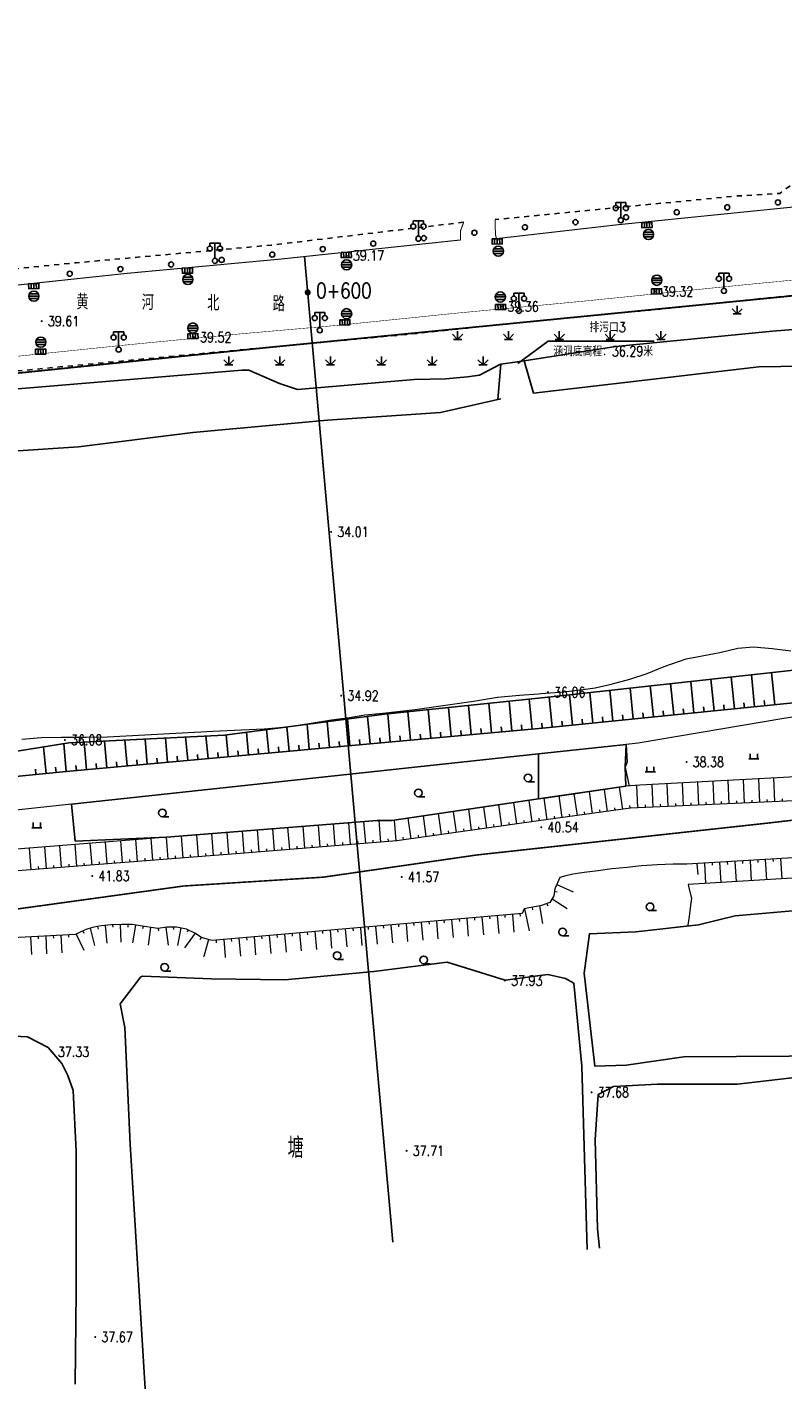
# Model space of a CAD drawing. Extents: x 39508475 to 39522402, y 3783947 to 3795549.
# Tile 23 of 256: x 39509649 to 39509798, y 3794165 to 3794433. Entities that reach past the tile are written whole.
import ezdxf
from ezdxf.enums import TextEntityAlignment as Align

# ---------------------------------------------------------------- set-up
doc = ezdxf.new("R2010")
doc.units = 0
doc.linetypes.add('X3', pattern=[5, 4, -1])
doc.linetypes.add('X6', pattern=[2, 1, -1])
doc.layers.get('0').update_dxf_attribs({"linetype": 'CONTINUOUS'})
for name, color, linetype in [('COMPONENT', 7, 'CONTINUOUS'), ('DLDW', 14, 'CONTINUOUS'), ('DLSS', 4, 'CONTINUOUS'), ('DMTZ', 3, 'CONTINUOUS'), ('GCD', 1, 'CONTINUOUS'), ('SXSS', 5, 'CONTINUOUS'), ('ZBTZ', 3, 'CONTINUOUS'), ('断面线', 2, 'CONTINUOUS')]:
    doc.layers.add(name, color=color, linetype=linetype)
doc.layers.add('管理边界', color=1, linetype='CONTINUOUS', lineweight=30)
doc.styles.add('HZ', font='rs', dxfattribs={"width": 0.8, "bigfont": 'hztxt'})
doc.linetypes.add('10411', pattern='A,2,[150,AAA.SHX,S=1,R=0,X=0,Y=1],2,[151,AAA.SHX,S=1,R=0,X=0,Y=3],1e-11', length=4)
doc.linetypes.add('10422', pattern='A,2,[150,AAA.SHX,S=1,R=0,X=0,Y=1],2,[177,AAA.SHX,S=1,R=0,X=0,Y=0.8],1e-09', length=4)
doc.linetypes.add('X39', pattern='A,2,[150,symbolx.shx,S=1,R=0,X=0,Y=1],2,[151,symbolx.shx,S=1,R=0,X=0,Y=3],1e-11', length=4)
doc.linetypes.add('X4', pattern='A,0,-1e-09,[149,symbolx.shx,S=0.15,R=0,X=0,Y=0],-1.6', length=1.6)

# ---------------------------------------------------------------- blocks, each defined once
blk = doc.blocks.new('9330003')
at = {"color": 0}
blk.add_line((0, -0.75), (1.25, -0.75), dxfattribs=at)
blk.add_circle((0, 0), 0.75, dxfattribs=at)
blk = doc.blocks.new('9120003')
at = {"color": 0}
for p, q in [((-1, 0), (1, 0)), ((-0.7, 0), (-0.7, 1)), ((0.7, 0), (0.7, 1))]:
    blk.add_line(p, q, dxfattribs=at)
blk = doc.blocks.new('gc097')
for p, q in [((-1, 2.9), (-1, 3.5)), ((-1, 3.5), (1, 3.5)), ((0, 0.5), (0, 3.5)), ((1, 3.5), (1, 2.9))]:
    blk.add_line(p, q)
for centre in [(-1, 2.4), (1, 2.4), (0, 0)]:
    blk.add_circle(centre, 0.5)
blk = doc.blocks.new('gc124')
for p, q in [((-1, 1), (0, 0)), ((-0.8, 0), (0.8, 0)), ((0, 0), (0, 1.6)), ((0, 0), (1, 1))]:
    blk.add_line(p, q)
blk = doc.blocks.new('gc170')
at = {"linetype": 'Continuous'}
blk.add_circle((0, 0), 0.5, dxfattribs=at)
blk = doc.blocks.new('gcbj0104')
for p, q in [((-0.5, 0.5), (-0.5, -0.5)), ((0, 0.5), (0, -0.5)), ((0.5, 0.5), (0.5, -0.5))]:
    blk.add_line(p, q)
blk.add_lwpolyline([(-1, 0.5), (-1, -0.5), (1, -0.5), (1, 0.5)], close=True)
blk = doc.blocks.new('gcbj0103')
for p, q in [((-1, 0), (1, 0)), ((-0.9, 0.43), (0.9, 0.43)), ((-0.88, -0.47), (0.88, -0.47))]:
    blk.add_line(p, q)
blk.add_circle((0, 0), 1)
blk = doc.blocks.new('gc200')
at = {"const_width": 0.2}
blk.add_lwpolyline([(-0.1, 0, 1), (0.1, 0, 1)], format="xyb", close=True, dxfattribs=at)

msp = doc.modelspace()

# ---------------------------------------------------------------- linework, layer by layer
at = {"color": 6, "linetype": 'Continuous'}
for p, q in [((39509745.87783, 3794366.52462), (39509751.88687, 3794370.92426)), ((39509751.88687, 3794370.92426), (39509772.73687, 3794370.92426))]:
    msp.add_line(p, q, dxfattribs=at)
at = {"layer": 'DLSS', "linetype": 'X6', "flags": 128}
for points in [[(39509114.05604, 3794290.33142), (39509112.24991, 3794295.83282), (39509112.1639, 3794300.73249), (39509115.17413, 3794309.24247), (39509120.24853, 3794313.1966), (39509122.14067, 3794314.05619), (39509132.37548, 3794314.57195), (39509159.20957, 3794317.32265), (39509189.76964, 3794320.25811), (39509213.70529, 3794322.58523), (39509234.28659, 3794324.74112), (39509259.26076, 3794326.89452), (39509287.06643, 3794329.74057), (39509297.9893, 3794330.5142), (39509318.14864, 3794332.83689), (39509350.33947, 3794335.93364), (39509384.6139, 3794339.4617), (39509418.97552, 3794342.56176), (39509445.91722, 3794344.97718), (39509470.5421, 3794347.30181), (39509492.58016, 3794349.62934), (39509517.37924, 3794352.03979), (39509558.77979, 3794355.99696), (39509584.87378, 3794358.92856), (39509614.7487, 3794361.76811), (39509642.81294, 3794364.61154), (39509666.41218, 3794366.84787), (39509694.74334, 3794369.51619), (39509724.44053, 3794372.26882), (39509742.43872, 3794374.16158), (39509776.0113, 3794377.43301), (39509804.43055, 3794380.3613), (39509828.79315, 3794382.59707), (39509851.696, 3794385.09155), (39509877.43497, 3794387.84556), (39509900.33763, 3794389.82496), (39509921.34805, 3794391.97878), (39509959.05459, 3794395.24647), (39509980.92335, 3794397.65886), (39510005.89307, 3794399.55024), (39510029.41212, 3794402.38952), (39510053.15906, 3794405.4893), (39510069.35519, 3794406.69536), (39510090.36007, 3794409.01888), (39510110.3385, 3794410.91413), (39510135.56217, 3794412.97921), (39510165.00206, 3794416.59047), (39510179.4688, 3794417.53933), (39510201.93835, 3794419.94799), (39510211.67389, 3794420.80772), (39510215.28617, 3794420.89368), (39510220.36058, 3794420.37792), (39510227.77585, 3794419.60457), (39510232.50622, 3794419.60457), (39510243.70161, 3794420.46223), (39510264.36074, 3794422.52635), (39510286.39943, 3794424.59158), (39510302.15519, 3794426.0551), (39510313.01318, 3794427.00383), (39510323.16198, 3794427.00383), (39510342.10988, 3794427.0902), (39510358.12292, 3794427.17643), (39510367.75567, 3794426.74664), (39510386.3599, 3794427.26267), (39510401.78143, 3794427.2635), (39510407.8019, 3794427.60733), (39510414.08038, 3794428.38097), (39510433.28412, 3794430.18625), (39510439.13257, 3794430.87392), (39510443.34691, 3794430.87392), (39510457.30994, 3794430.87531), (39510482.53471, 3794430.96168), (39510508.18649, 3794431.04736), (39510540.1194, 3794431.04736), (39510559.07547, 3794431.21927), (39510589.8041, 3794430.87571), (39510611.59039, 3794430.87599), (39510628.72725, 3794430.87641), (39510644.67099, 3794431.04763), (39510675.80541, 3794430.78975), (39510703.7148, 3794430.79597), (39510735.4826, 3794431.31173), (39510766.13777, 3794431.39644), (39510796.52455, 3794431.31103), (39510821.50199, 3794431.13952), (39510841.64608, 3794431.39754), (39510865.15551, 3794431.22562), (39510898.04013, 3794431.31144), (39510898.81418, 3794431.99911), (39510923.00767, 3794432.17158), (39510942.55698, 3794431.9137), (39510961.06739, 3794431.9137), (39510991.10671, 3794431.91315), (39511011.9482, 3794432.17075), (39511037.77999, 3794432.34239), (39511063.17658, 3794432.60055), (39511081.10047, 3794432.08479), (39511081.87453, 3794431.31116), (39511101.8427, 3794431.39657), (39511117.7731, 3794431.73943), (39511141.57872, 3794431.77863), (39511222.30607, 3794431.78591), (39511249.35029, 3794431.95585), (39511271.48104, 3794431.95612), (39511288.07744, 3794431.95612), (39511301.68013, 3794431.10642), (39511317.01132, 3794429.57492), (39511319.64684, 3794429.48994), (39511338.71295, 3794426.34277), (39511352.83597, 3794422.76789), (39511369.52188, 3794418.934), (39511394.79447, 3794411.36743), (39511418.11984, 3794403.95633), (39511445.34414, 3794394.85157), (39511474.10351, 3794385.66567), (39511495.04762, 3794379.36546), (39511537.59183, 3794365.75798), (39511568.74567, 3794355.97838), (39511603.81306, 3794344.91644), (39511623.30407, 3794339.20992), (39511650.62245, 3794329.8482), (39511658.18894, 3794327.72395), (39511661.92968, 3794327.0442), (39511677.85959, 3794323.80646), (39511701.0162, 3794320.1447), (39511713.00356, 3794318.70021), (39511726.43622, 3794318.19038), (39511738.20057, 3794318.6151), (39511757.28112, 3794319.54676), (39511766.20789, 3794320.39647), (39511782.10602, 3794322.86059), (39511802.71267, 3794326.26854), (39511834.54072, 3794331.20417), (39511859.47468, 3794334.6113), (39511885.1765, 3794339.03533), (39511910.19709, 3794342.69505), (39511931.73182, 3794345.50192), (39511942.95405, 3794347.71114), (39511962.4587, 3794350.69287), (39511973.00078, 3794352.3073), (39511997.33935, 3794356.14173), (39512018.79276, 3794359.45732), (39512047.22551, 3794363.96524), (39512076.58233, 3794368.56058), (39512100.07722, 3794372.64842), (39512109.04357, 3794374.20188)], [(39509799.45805, 3794401.42756), (39509797.44073, 3794399.95418), (39509788.51797, 3794399.41135), (39509741.45395, 3794394.80669)], [(39509735.25423, 3794394.28307), (39509697.40971, 3794389.78433), (39509659.00448, 3794386.30792), (39509610.04406, 3794381.46248), (39509566.68912, 3794377.48982), (39509528.41248, 3794373.38933), (39509485.66636, 3794369.41011), (39509440.0623, 3794365.00699)]]:
    msp.add_lwpolyline(points, dxfattribs=at)
at = {"layer": 'DLSS', "linetype": 'Continuous', "flags": 128}
for points, const_width in [([(39510069.85209, 3794427.24279), (39510070.37602, 3794424.27554), (39510070.11406, 3794423.40282), (39510068.85441, 3794422.87499), (39510064.75037, 3794422.70044), (39510051.82701, 3794421.30409), (39510024.75782, 3794418.42412), (39509986.03172, 3794415.27504), (39509949.67682, 3794412.12889), (39509912.35089, 3794408.45618), (39509887.16917, 3794405.74697), (39509854.3115, 3794402.77678), (39509830.34903, 3794400.15315), (39509799.23665, 3794397.18464), (39509765.41448, 3794393.76967), (39509741.71591, 3794391.054), (39509741.54127, 3794391.66491), (39509741.45395, 3794393.06126), (39509741.45395, 3794394.80669)], 0.2), ([(39509637.22189, 3794366.87823), (39509668.79188, 3794370.15546), (39509692.03011, 3794372.40154), (39509710.30629, 3794374.00121), (39509734.10731, 3794376.43514), (39509757.99689, 3794378.68092), (39509788.34494, 3794381.77557), (39509812.33128, 3794384.11671), (39509837.44725, 3794386.73608), (39509868.17821, 3794389.73538), (39509890.95604, 3794392.26797), (39509920.8424, 3794395.07475), (39509952.98319, 3794397.98305), (39509975.09277, 3794399.95059), (39509998.60893, 3794402.19877), (39510014.91802, 3794403.79617), (39510034.21424, 3794405.85501), (39510051.55115, 3794407.72659), (39510068.51397, 3794409.32144), (39510095.60318, 3794411.94202), (39510118.74642, 3794414.19367), (39510149.75362, 3794417.37721), (39510169.24583, 3794419.44071), (39510195.66976, 3794422.25229)], 0.1), ([(39509735.25423, 3794394.28307), (39509734.643, 3794392.6249), (39509734.643, 3794390.79219), (39509699.23847, 3794387.03669), (39509669.07332, 3794384.23781), (39509637.95753, 3794380.91657), (39509607.43979, 3794378.47141), (39509574.05755, 3794374.97927), (39509543.72468, 3794372.09383), (39509512.86854, 3794369.03384), (39509485.32827, 3794366.41175), (39509442.50726, 3794362.03974), (39509441.28479, 3794362.56338), (39509440.0623, 3794365.00699)], 0.2)]:
    msp.add_lwpolyline(points, dxfattribs=dict(at, const_width=const_width))
at = {"layer": 'DLSS', "linetype": 'X3', "const_width": 0.3, "flags": 128}
msp.add_lwpolyline([(39509115.83491, 3794201.06317), (39509126.55477, 3794210.45786), (39509130.51645, 3794212.39892), (39509159.51346, 3794215.03875), (39509207.40211, 3794218.07486), (39509225.30682, 3794219.3266), (39509228.88011, 3794222.19936), (39509238.6678, 3794234.85502), (39509242.86251, 3794239.51355), (39509257.02184, 3794243.48767), (39509261.91569, 3794243.64296), (39509289.12945, 3794241.93669), (39509315.64685, 3794240.14964), (39509332.75644, 3794241.46991), (39509358.18356, 3794240.22775), (39509379.27259, 3794241.62566), (39509386.18611, 3794243.10086), (39509391.15764, 3794243.10086), (39509400.47925, 3794243.02322), (39509412.38861, 3794242.17313), (39509417.74853, 3794241.62963), (39509421.7879, 3794241.78491), (39509427.69158, 3794242.4837), (39509444.41727, 3794243.49631), (39509465.80709, 3794243.8098), (39509489.91103, 3794245.05208), (39509517.2818, 3794246.99312), (39509553.9022, 3794250.41078), (39509589.12197, 3794254.9263), (39509630.63833, 3794256.99329), (39509680.16049, 3794263.82929), (39509707.62118, 3794265.56804), (39509737.86388, 3794269.93302), (39509794.70316, 3794276.15403), (39509850.66557, 3794282.62754), (39509880.16374, 3794286.35696), (39509954.7622, 3794297.42352), (39509964.21347, 3794301.81731), (39509969.9282, 3794302.14685), (39509974.54394, 3794302.14685), (39509978.17059, 3794302.14685), (39510023.11311, 3794305.38856), (39510088.4093, 3794314.72115), (39510113.14818, 3794318.86658), (39510126.22235, 3794322.50133), (39510146.96289, 3794323.37704), (39510152.85059, 3794324.06937), (39510158.39196, 3794324.24245), (39510167.13694, 3794324.58862), (39510192.46151, 3794325.19962), (39510213.7981, 3794325.72108), (39510219.59923, 3794326.67304), (39510232.6734, 3794327.45191), (39510260.06199, 3794328.23403), (39510275.49099, 3794329.01616), (39510282.07137, 3794329.01616), (39510298.4572, 3794329.01616), (39510315.18874, 3794329.96812), (39510324.10689, 3794330.66045), (39510329.9946, 3794331.09316), (39510345.52681, 3794332.48107), (39510368.32346, 3794333.43303), (39510394.05735, 3794334.64786), (39510406.00594, 3794336.3787), (39510417.98073, 3794338.02494), (39510452.54562, 3794337.59495), (39510479.78196, 3794337.59495), (39510543.88737, 3794336.29021), (39510556.54105, 3794336.29021), (39510581.31334, 3794336.5755), (39510618.07159, 3794335.43437), (39510652.44832, 3794335.43437), (39510686.25779, 3794334.29324), (39510720.16144, 3794334.10306), (39510731.95885, 3794334.10306), (39510761.49667, 3794334.57853), (39510795.67906, 3794334.00867), (39510826.72559, 3794333.05773), (39510851.78793, 3794333.24763), (39510863.29993, 3794332.96235), (39510872.81399, 3794332.96235), (39510879.28354, 3794332.96235), (39510904.25142, 3794334.68248), (39510911.4821, 3794334.68248), (39510945.95909, 3794333.15468), (39510980.63469, 3794333.24978), (39511012.8349, 3794333.44196), (39511047.12356, 3794333.63215), (39511082.55429, 3794334.48799), (39511110.90615, 3794335.43893), (39511139.01686, 3794333.15668), (39511167.68643, 3794331.15756), (39511206.73306, 3794327.91649), (39511240.07003, 3794325.43789), (39511276.54237, 3794319.63185), (39511308.7302, 3794313.92021), (39511343.5952, 3794306.68404), (39511391.97605, 3794294.40404), (39511438.25927, 3794284.49665), (39511464.71904, 3794278.31282), (39511487.58485, 3794272.97939), (39511519.49325, 3794265.93385), (39511557.88793, 3794257.24632), (39511582.13035, 3794253.86736), (39511626.90746, 3794244.6447), (39511638.75233, 3794243.03028), (39511652.34701, 3794240.60866), (39511681.84907, 3794233.47304), (39511694.36696, 3794234.68385), (39511704.89158, 3794235.23448), (39511713.97404, 3794237.88499), (39511732.37087, 3794243.38601), (39511778.62181, 3794247.98241), (39511821.93597, 3794253.29104), (39511832.70661, 3794255.42448), (39511837.05448, 3794256.48442), (39511843.94745, 3794257.22638), (39511884.35086, 3794263.798), (39511944.43671, 3794272.07796), (39511959.43624, 3794278.03052), (39511964.42039, 3794279.51443), (39511972.798, 3794281.8463), (39511984.56908, 3794284.07217), (39512007.92628, 3794289.3808), (39512054.95431, 3794294.47983), (39512090.72123, 3794299.15106), (39512102.49231, 3794301.16494), (39512112.4606, 3794301.58891), (39512113.8392, 3794302.11889)], dxfattribs=at)
at = {"layer": 'DMTZ', "linetype": '10411', "flags": 128}
for points in [[(39510041.80623, 3794403.05951), (39510040.0806, 3794399.43768), (39510037.36892, 3794395.90703), (39510008.88732, 3794393.39107), (39509985.40824, 3794389.881), (39509956.1239, 3794388.57722), (39509923.25743, 3794385.45544), (39509909.10688, 3794384.91373), (39509903.83246, 3794385.23647), (39509887.25572, 3794383.73032), (39509846.08496, 3794379.74218), (39509810.63646, 3794374.03204), (39509795.99726, 3794372.84864), (39509765.16869, 3794369.83513), (39509747.13624, 3794367.06494)], [(39509742.464, 3794366.371), (39509738.33773, 3794364.24434), (39509735.96963, 3794363.92159), (39509731.77162, 3794363.49127), (39509725.52843, 3794363.38368), (39509702.57131, 3794361.41988), (39509699.01915, 3794362.60328), (39509692.99123, 3794365.18525), (39509691.5919, 3794365.18525), (39509643.52847, 3794361.20351), (39509640.94508, 3794359.58978), (39509633.273, 3794358.40448), (39509621.43247, 3794358.2969), (39509609.13091, 3794356.57178), (39509606.97809, 3794354.52772), (39509605.4697, 3794351.75382), (39509602.98942, 3794349.60543), (39509595.38326, 3794348.53124), (39509571.37859, 3794346.71059), (39509566.5834, 3794345.55376), (39509557.79235, 3794344.47385), (39509544.97762, 3794343.89544), (39509518.18796, 3794341.37056), (39509511.82864, 3794340.51735), (39509509.8911, 3794340.51735), (39509505.7898, 3794340.36742), (39509504.04854, 3794341.64974), (39509502.67914, 3794343.95997), (39509491.79089, 3794343.74445), (39509470.47794, 3794341.37765), (39509447.39522, 3794338.67877), (39509424.14472, 3794335.66648), (39509410.84235, 3794333.60962), (39509379.30348, 3794332.74897), (39509347.07309, 3794328.43722), (39509325.32956, 3794325.53251), (39509287.71199, 3794320.15082), (39509272.18813, 3794316.59733), (39509257.11836, 3794312.6168), (39509246.8537, 3794309.90494), (39509233.18327, 3794309.04428), (39509228.55469, 3794310.01252), (39509226.07896, 3794312.05658), (39509223.92613, 3794318.08117), (39509223.92613, 3794320.87829), (39509223.92613, 3794322.59961)]]:
    msp.add_lwpolyline(points, dxfattribs=at)
at = {"layer": 'DMTZ', "linetype": '10422', "flags": 128}
msp.add_lwpolyline([(39509749.00736, 3794360.67509), (39509747.13624, 3794367.06494), (39509742.564, 3794366.371), (39509741.95782, 3794359.465)], dxfattribs=at)
at = {"layer": 'DMTZ', "linetype": 'Continuous', "lineweight": 0}
for points in [[(39509954.563, 3794303.101), (39509837.092, 3794286.946), (39509835.598, 3794287.172), (39509800.618, 3794285.288), (39509769.877, 3794283.623), (39509767.146, 3794283.435), (39509750, 3794280.93199)], [(39509955.885, 3794299.249), (39509834.968, 3794282.136), (39509833.413, 3794282.068), (39509830.95, 3794281.959), (39509768.056, 3794279.133), (39509750, 3794276.61551)], [(39509766.527, 3794278.919), (39509765.922, 3794283.256)], [(39509769.511, 3794279.198), (39509769.315, 3794283.584)], [(39509772.508, 3794279.333), (39509772.309, 3794283.755)], [(39509775.505, 3794279.467), (39509775.305, 3794283.917)], [(39509778.502, 3794279.602), (39509778.301, 3794284.079)], [(39509781.499, 3794279.737), (39509781.297, 3794284.242)], [(39509784.496, 3794279.871), (39509784.293, 3794284.404)], [(39509787.493, 3794280.006), (39509787.288, 3794284.566)], [(39509790.49, 3794280.141), (39509790.284, 3794284.728)], [(39509793.487, 3794280.275), (39509793.28, 3794284.891)], [(39509796.484, 3794280.41), (39509796.275, 3794285.053)], [(39509750, 3794280.93199), (39509721.113, 3794276.715), (39509718.224, 3794276.715), (39509643.932, 3794270.812), (39509642.856, 3794270.746), (39509621.013, 3794268.738)], [(39509748.7, 3794276.434), (39509748.111, 3794280.656)], [(39509751.671, 3794276.848), (39509751.08, 3794281.09)], [(39509754.642, 3794277.262), (39509754.048, 3794281.523)], [(39509757.613, 3794277.677), (39509757.016, 3794281.956)], [(39509760.585, 3794278.091), (39509759.986, 3794282.39)], [(39509763.556, 3794278.505), (39509762.954, 3794282.823)], [(39509782.998, 3794279.804), (39509782.975, 3794280.303)], [(39509785.995, 3794279.939), (39509785.972, 3794280.438)], [(39509788.992, 3794280.073), (39509788.969, 3794280.572)], [(39509791.989, 3794280.208), (39509791.966, 3794280.707)], [(39509794.986, 3794280.343), (39509794.963, 3794280.842)], [(39509797.983, 3794280.477), (39509797.96, 3794280.976)], [(39509727.901, 3794273.534), (39509727.331, 3794277.623)], [(39509730.872, 3794273.948), (39509730.299, 3794278.056)], [(39509733.843, 3794274.362), (39509733.268, 3794278.489)], [(39509736.814, 3794274.777), (39509736.236, 3794278.923)], [(39509739.786, 3794275.191), (39509739.205, 3794279.356)], [(39509742.757, 3794275.605), (39509742.174, 3794279.789)], [(39509745.728, 3794276.019), (39509745.142, 3794280.223)], [(39509756.128, 3794277.469), (39509756.059, 3794277.964)], [(39509759.099, 3794277.884), (39509759.029, 3794278.379)], [(39509762.07, 3794278.298), (39509762, 3794278.793)], [(39509765.042, 3794278.712), (39509764.972, 3794279.207)], [(39509768.013, 3794279.127), (39509767.943, 3794279.622)], [(39509771.01, 3794279.265), (39509770.987, 3794279.764)], [(39509774.007, 3794279.4), (39509773.984, 3794279.899)], [(39509777.004, 3794279.535), (39509776.981, 3794280.034)], [(39509780.001, 3794279.669), (39509779.978, 3794280.168)], [(39509750, 3794276.61551), (39509722.118, 3794272.728), (39509691.283, 3794270.247), (39509621.47, 3794264.765)], [(39509698.034, 3794270.79), (39509697.689, 3794275.083)], [(39509701.024, 3794271.03), (39509700.679, 3794275.321)], [(39509704.015, 3794271.271), (39509703.67, 3794275.559)], [(39509707.005, 3794271.512), (39509706.66, 3794275.796)], [(39509709.995, 3794271.752), (39509709.651, 3794276.034)], [(39509712.986, 3794271.993), (39509712.642, 3794276.271)], [(39509715.976, 3794272.233), (39509715.632, 3794276.509)], [(39509718.967, 3794272.474), (39509718.626, 3794276.715)], [(39509721.957, 3794272.715), (39509721.629, 3794276.79)], [(39509724.929, 3794273.12), (39509724.362, 3794277.189)], [(39509735.329, 3794274.57), (39509735.259, 3794275.065)], [(39509738.3, 3794274.984), (39509738.23, 3794275.479)], [(39509741.271, 3794275.398), (39509741.201, 3794275.893)], [(39509744.243, 3794275.812), (39509744.173, 3794276.307)], [(39509747.214, 3794276.227), (39509747.144, 3794276.722)], [(39509750.185, 3794276.641), (39509750.115, 3794277.136)], [(39509753.157, 3794277.055), (39509753.087, 3794277.55)], [(39509662.145, 3794267.958), (39509661.809, 3794272.232)], [(39509665.136, 3794268.193), (39509664.8, 3794272.47)], [(39509668.126, 3794268.428), (39509667.79, 3794272.708)], [(39509671.117, 3794268.663), (39509670.781, 3794272.945)], [(39509674.108, 3794268.898), (39509673.772, 3794273.183)], [(39509677.099, 3794269.133), (39509676.762, 3794273.421)], [(39509680.09, 3794269.368), (39509679.753, 3794273.658)], [(39509683.081, 3794269.602), (39509682.744, 3794273.896)], [(39509686.071, 3794269.837), (39509685.734, 3794274.133)], [(39509689.062, 3794270.072), (39509688.724, 3794274.371)], [(39509692.053, 3794270.308), (39509691.712, 3794274.608)], [(39509695.043, 3794270.549), (39509694.698, 3794274.846)], [(39509711.491, 3794271.872), (39509711.45, 3794272.37)], [(39509714.481, 3794272.113), (39509714.44, 3794272.611)], [(39509717.471, 3794272.354), (39509717.43, 3794272.852)], [(39509720.462, 3794272.594), (39509720.421, 3794273.092)], [(39509723.444, 3794272.912), (39509723.375, 3794273.407)], [(39509726.415, 3794273.327), (39509726.345, 3794273.822)], [(39509729.386, 3794273.741), (39509729.316, 3794274.236)], [(39509732.358, 3794274.155), (39509732.288, 3794274.65)], [(39509831.854, 3794272.636), (39509820.967, 3794270.645), (39509779.161, 3794268.103)], [(39509650.181, 3794267.019), (39509649.846, 3794271.282)], [(39509653.172, 3794267.254), (39509652.837, 3794271.52)], [(39509656.163, 3794267.489), (39509655.828, 3794271.757)], [(39509659.154, 3794267.724), (39509658.819, 3794271.995)], [(39509678.594, 3794269.25), (39509678.554, 3794269.748)], [(39509681.585, 3794269.485), (39509681.545, 3794269.983)], [(39509684.576, 3794269.72), (39509684.536, 3794270.218)], [(39509687.567, 3794269.955), (39509687.527, 3794270.453)], [(39509690.558, 3794270.19), (39509690.518, 3794270.688)], [(39509693.548, 3794270.429), (39509693.507, 3794270.927)], [(39509696.539, 3794270.669), (39509696.498, 3794271.167)], [(39509699.529, 3794270.91), (39509699.488, 3794271.408)], [(39509702.519, 3794271.151), (39509702.478, 3794271.649)], [(39509705.51, 3794271.391), (39509705.469, 3794271.889)], [(39509708.5, 3794271.632), (39509708.459, 3794272.13)], [(39509651.677, 3794267.137), (39509651.637, 3794267.635)], [(39509654.668, 3794267.371), (39509654.628, 3794267.869)], [(39509657.659, 3794267.606), (39509657.619, 3794268.104)], [(39509660.649, 3794267.841), (39509660.609, 3794268.339)], [(39509663.64, 3794268.076), (39509663.6, 3794268.574)], [(39509666.631, 3794268.311), (39509666.591, 3794268.809)], [(39509669.622, 3794268.546), (39509669.582, 3794269.044)], [(39509672.613, 3794268.78), (39509672.573, 3794269.278)], [(39509675.604, 3794269.015), (39509675.564, 3794269.513)], [(39509832.573, 3794268.702), (39509821.448, 3794266.668), (39509779.403, 3794264.111), (39509779.564, 3794263.488), (39509780.06, 3794261.41), (39509779.796, 3794259.452), (39509779.576, 3794257.824), (39509779.334, 3794256.13)], [(39509781.107, 3794268.221), (39509781.28754, 3794266.09838)], [(39509782.604, 3794268.312), (39509782.846, 3794264.32)], [(39509784.101, 3794268.403), (39509784.131, 3794267.903)], [(39509785.599, 3794268.494), (39509785.841, 3794264.503)], [(39509787.096, 3794268.585), (39509787.126, 3794268.085)], [(39509788.593, 3794268.676), (39509788.835, 3794264.685)], [(39509790.09, 3794268.767), (39509790.12, 3794268.267)], [(39509791.588, 3794268.858), (39509791.83, 3794264.867)], [(39509793.085, 3794268.949), (39509793.115, 3794268.449)], [(39509794.582, 3794269.04), (39509794.825, 3794265.049)], [(39509796.079, 3794269.131), (39509796.109, 3794268.631)], [(39509797.577, 3794269.222), (39509797.82, 3794265.231)], [(39509754.191, 3794265.507), (39509753.19, 3794263.296), (39509753.014, 3794261.888), (39509752.178, 3794260.612), (39509750.55, 3794259.974), (39509750, 3794259.88152)], [(39509753.118, 3794262.727), (39509753.614, 3794262.665)], [(39509753.572, 3794264.14), (39509756.76, 3794262.697)], [(39509750, 3794259.88152), (39509748.064, 3794259.556), (39509747.179, 3794259.363), (39509746.743, 3794258.426), (39509685.779, 3794253.094), (39509685.233, 3794253.244), (39509683.649, 3794253.706), (39509682.373, 3794254.586), (39509680.745, 3794255.378), (39509678.743, 3794255.774), (39509676.829, 3794255.73), (39509675.091, 3794255.488), (39509671.593, 3794255.972), (39509670.009, 3794256.236), (39509668.007, 3794256.28), (39509665.895, 3794256.214), (39509663.937, 3794256.016), (39509662.529, 3794255.73), (39509661.143, 3794255.378), (39509659.955, 3794254.85), (39509658.877, 3794254.322), (39509619.288, 3794252.214), (39509601.03412, 3794250)], [(39509747.221, 3794259.372), (39509748.15, 3794255.036)], [(39509748.693, 3794259.661), (39509748.775, 3794259.167)], [(39509750.173, 3794259.91), (39509750.752, 3794256.459)], [(39509751.591, 3794260.382), (39509751.773, 3794259.916)], [(39509752.654, 3794261.339), (39509755.582, 3794259.422)], [(39509666.201, 3794256.223), (39509666.215, 3794255.723)], [(39509667.701, 3794256.27), (39509667.809, 3794252.772)], [(39509669.201, 3794256.253), (39509669.189, 3794255.753)], [(39509720.917, 3794256.167), (39509721.222, 3794252.681)], [(39509722.411, 3794256.297), (39509722.454, 3794255.798)], [(39509723.905, 3794256.428), (39509724.21, 3794252.942)], [(39509725.4, 3794256.559), (39509725.443, 3794256.06)], [(39509726.894, 3794256.69), (39509727.199, 3794253.204)], [(39509728.388, 3794256.82), (39509728.431, 3794256.321)], [(39509729.883, 3794256.951), (39509730.188, 3794253.465)], [(39509731.377, 3794257.082), (39509731.42, 3794256.583)], [(39509732.871, 3794257.212), (39509733.176, 3794253.726)], [(39509734.366, 3794257.343), (39509734.409, 3794256.844)], [(39509735.86, 3794257.474), (39509736.165, 3794253.988)], [(39509737.354, 3794257.604), (39509737.397, 3794257.105)], [(39509738.849, 3794257.735), (39509739.154, 3794254.249)], [(39509740.343, 3794257.866), (39509740.386, 3794257.367)], [(39509741.837, 3794257.996), (39509742.142, 3794254.511)], [(39509743.331, 3794258.127), (39509743.374, 3794257.628)], [(39509744.826, 3794258.258), (39509745.131, 3794254.772)], [(39509746.32, 3794258.389), (39509746.363, 3794257.89)], [(39509650.029, 3794253.85), (39509650.215, 3794250.356)], [(39509651.527, 3794253.93), (39509651.553, 3794253.43)], [(39509653.025, 3794254.01), (39509653.211, 3794250.515)], [(39509654.523, 3794254.09), (39509654.549, 3794253.59)], [(39509656.021, 3794254.169), (39509656.207, 3794250.675)], [(39509657.518, 3794254.249), (39509657.544, 3794253.749)], [(39509659.002, 3794254.383), (39509660.537, 3794251.238)], [(39509660.357, 3794255.028), (39509660.559, 3794254.57)], [(39509661.763, 3794255.535), (39509662.622, 3794252.143)], [(39509663.225, 3794255.871), (39509663.324, 3794255.38)], [(39509664.707, 3794256.093), (39509665.055, 3794252.612)], [(39509670.691, 3794256.122), (39509670.114, 3794252.67)], [(39509672.174, 3794255.891), (39509672.104, 3794255.395)], [(39509673.66, 3794255.685), (39509673.179, 3794252.22)], [(39509675.146, 3794255.495), (39509675.209, 3794254.999)], [(39509676.632, 3794255.702), (39509677.113, 3794252.236)], [(39509678.131, 3794255.759), (39509678.142, 3794255.259)], [(39509679.614, 3794255.601), (39509678.932, 3794252.169)], [(39509682.404, 3794254.564), (39509680.354, 3794251.676)], [(39509681.058, 3794255.225), (39509680.838, 3794254.775)], [(39509683.639, 3794253.712), (39509683.354, 3794253.3)], [(39509691.031, 3794253.553), (39509691.336, 3794250.067)], [(39509692.525, 3794253.684), (39509692.568, 3794253.185)], [(39509694.019, 3794253.814), (39509694.324, 3794250.328)], [(39509695.513, 3794253.945), (39509695.556, 3794253.446)], [(39509697.008, 3794254.076), (39509697.313, 3794250.59)], [(39509698.502, 3794254.206), (39509698.545, 3794253.707)], [(39509699.996, 3794254.337), (39509700.301, 3794250.851)], [(39509701.491, 3794254.468), (39509701.534, 3794253.969)], [(39509702.985, 3794254.598), (39509703.29, 3794251.113)], [(39509704.479, 3794254.729), (39509704.522, 3794254.23)], [(39509705.974, 3794254.86), (39509706.279, 3794251.374)], [(39509707.468, 3794254.99), (39509707.511, 3794254.491)], [(39509708.962, 3794255.121), (39509709.267, 3794251.635)], [(39509710.457, 3794255.252), (39509710.5, 3794254.753)], [(39509711.951, 3794255.383), (39509712.256, 3794251.897)], [(39509713.445, 3794255.513), (39509713.488, 3794255.014)], [(39509714.94, 3794255.644), (39509715.245, 3794252.158)], [(39509716.434, 3794255.775), (39509716.477, 3794255.276)], [(39509717.928, 3794255.905), (39509718.233, 3794252.42)], [(39509719.422, 3794256.036), (39509719.465, 3794255.537)], [(39509685.077, 3794253.289), (39509684.11644, 3794250)], [(39509686.548, 3794253.161), (39509686.591, 3794252.662)], [(39509688.042, 3794253.291), (39509688.32813, 3794250)], [(39509689.536, 3794253.422), (39509689.579, 3794252.923)], [(39509684.11644, 3794250), (39509684.096, 3794249.93)], [(39509688.32813, 3794250), (39509688.345, 3794249.806)]]:
    msp.add_lwpolyline(points, dxfattribs=at)
at = {"layer": 'DMTZ', "linetype": 'X39', "lineweight": 0}
msp.add_lwpolyline([(39509779.161, 3794268.103), (39509776.455, 3794268.103), (39509773.287, 3794268.015), (39509770.251, 3794267.773), (39509767.413, 3794267.487), (39509764.421, 3794267.179), (39509761.715, 3794266.805), (39509758.943, 3794266.453), (39509756.721, 3794266.167), (39509755.357, 3794265.859), (39509754.191, 3794265.507)], dxfattribs=at)
at = {"layer": 'SXSS', "linetype": 'Continuous'}
for p, q in [((39509784.52019, 3794298.26244), (39509783.89313, 3794304.4729)), ((39509788.49995, 3794298.66427), (39509787.86953, 3794304.90806)), ((39509792.47972, 3794299.0661), (39509791.84593, 3794305.34322)), ((39509796.45948, 3794299.46793), (39509795.82233, 3794305.77839)), ((39509760.6416, 3794295.85146), (39509760.03473, 3794301.86191)), ((39509764.62136, 3794296.25329), (39509764.01113, 3794302.29707)), ((39509768.60113, 3794296.65512), (39509767.98753, 3794302.73224)), ((39509772.58089, 3794297.05695), (39509771.96393, 3794303.1674)), ((39509776.56066, 3794297.45878), (39509775.94033, 3794303.60257)), ((39509780.54042, 3794297.86061), (39509779.91673, 3794304.03773)), ((39509736.74929, 3794293.58365), (39509736.22903, 3794299.32457)), ((39509740.73296, 3794293.94467), (39509740.20747, 3794299.74332)), ((39509744.71664, 3794294.30568), (39509744.18591, 3794300.16207)), ((39509748.70031, 3794294.6667), (39509748.16435, 3794300.58082)), ((39509752.68206, 3794295.0478), (39509752.08177, 3794300.99314)), ((39509756.66183, 3794295.44963), (39509756.05833, 3794301.42675)), ((39509782.5303, 3794298.06153), (39509782.42985, 3794299.05647)), ((39509786.51007, 3794298.46336), (39509786.40961, 3794299.4583)), ((39509790.48984, 3794298.86519), (39509790.38938, 3794299.86013)), ((39509794.4696, 3794299.26702), (39509794.36914, 3794300.26196)), ((39509712.84724, 3794291.41756), (39509712.37434, 3794296.63582)), ((39509716.83091, 3794291.77857), (39509716.34411, 3794297.1503)), ((39509720.81459, 3794292.13959), (39509720.31525, 3794297.64957)), ((39509724.79826, 3794292.5006), (39509724.2937, 3794298.06832)), ((39509728.78194, 3794292.86162), (39509728.27214, 3794298.48707)), ((39509732.76561, 3794293.22263), (39509732.25058, 3794298.90582)), ((39509758.65171, 3794295.65055), (39509758.55126, 3794296.64549)), ((39509762.63148, 3794296.05238), (39509762.53102, 3794297.04732)), ((39509766.61124, 3794296.45421), (39509766.51079, 3794297.44915)), ((39509770.59101, 3794296.85604), (39509770.49055, 3794297.85098)), ((39509774.57077, 3794297.25787), (39509774.47032, 3794298.25281)), ((39509778.55054, 3794297.6597), (39509778.45008, 3794298.65464)), ((39509692.92886, 3794289.61248), (39509692.5255, 3794294.06339)), ((39509696.91254, 3794289.97349), (39509696.49527, 3794294.57787)), ((39509700.89621, 3794290.33451), (39509700.46504, 3794295.09236)), ((39509704.87989, 3794290.69553), (39509704.43481, 3794295.60685)), ((39509708.86356, 3794291.05654), (39509708.40457, 3794296.12133)), ((39509726.7901, 3794292.68111), (39509726.69985, 3794293.67703)), ((39509730.77378, 3794293.04213), (39509730.68352, 3794294.03805)), ((39509734.75745, 3794293.40314), (39509734.6672, 3794294.39906)), ((39509738.74113, 3794293.76416), (39509738.65087, 3794294.76008)), ((39509742.7248, 3794294.12517), (39509742.63455, 3794295.12109)), ((39509746.70848, 3794294.48619), (39509746.61822, 3794295.48211)), ((39509750.69215, 3794294.8472), (39509750.6019, 3794295.84312)), ((39509754.67195, 3794295.24872), (39509754.57149, 3794296.24366)), ((39509653.09538, 3794285.96794), (39509652.58027, 3794291.15183)), ((39509657.07579, 3794286.36334), (39509656.58365, 3794291.79392)), ((39509661.05946, 3794286.72436), (39509660.57182, 3794292.10528)), ((39509665.04314, 3794287.08537), (39509664.56991, 3794292.30725)), ((39509669.02681, 3794287.44639), (39509668.568, 3794292.50921)), ((39509673.01049, 3794287.8074), (39509672.56609, 3794292.71118)), ((39509676.99416, 3794288.16842), (39509676.56418, 3794292.91315)), ((39509680.97784, 3794288.52943), (39509680.56226, 3794293.11511)), ((39509684.96151, 3794288.89045), (39509684.56035, 3794293.31708)), ((39509688.94519, 3794289.25146), (39509688.55574, 3794293.5489)), ((39509698.90437, 3794290.154), (39509698.81412, 3794291.14992)), ((39509702.88805, 3794290.51502), (39509702.7978, 3794291.51094)), ((39509706.87172, 3794290.87603), (39509706.78147, 3794291.87195)), ((39509710.8554, 3794291.23705), (39509710.76515, 3794292.23297)), ((39509714.83907, 3794291.59806), (39509714.74882, 3794292.59398)), ((39509718.82275, 3794291.95908), (39509718.7325, 3794292.955)), ((39509722.80643, 3794292.3201), (39509722.71617, 3794293.31601)), ((39509667.03497, 3794287.26588), (39509666.94472, 3794288.2618)), ((39509671.01865, 3794287.62689), (39509670.92839, 3794288.62281)), ((39509675.00232, 3794287.98791), (39509674.91207, 3794288.98383)), ((39509678.986, 3794288.34893), (39509678.89574, 3794289.34484)), ((39509682.96967, 3794288.70994), (39509682.87942, 3794289.70586)), ((39509686.95335, 3794289.07096), (39509686.86309, 3794290.06688)), ((39509690.93702, 3794289.43197), (39509690.84677, 3794290.42789)), ((39509694.9207, 3794289.79299), (39509694.83045, 3794290.78891)), ((39509651.10518, 3794285.77018), (39509651.0063, 3794286.76528)), ((39509655.08557, 3794286.16571), (39509654.98669, 3794287.16081)), ((39509659.06762, 3794286.54385), (39509658.97737, 3794287.53977)), ((39509663.0513, 3794286.90486), (39509662.96104, 3794287.90078))]:
    msp.add_line(p, q, dxfattribs=at)
at = {"layer": 'SXSS', "linetype": 'Continuous', "flags": 128}
for points in [[(39510003.89739, 3794386.68754), (39509987.01456, 3794385.49539), (39509979.04781, 3794384.25668), (39509975.57095, 3794384.09379), (39509969.348, 3794383.393), (39509928.58366, 3794380.63022), (39509917.75663, 3794379.52977), (39509910.3844, 3794378.61199), (39509895.52018, 3794378.15348), (39509880.90961, 3794374.57437), (39509867.97223, 3794372.74029), (39509846.29096, 3794370.35009), (39509829.10314, 3794368.05381), (39509806.22857, 3794366.03102), (39509793.29119, 3794365.84761), (39509764.723, 3794362.54391), (39509749.00736, 3794360.67509)], [(39509742.57065, 3794359.60393), (39509730.69093, 3794356.91073), (39509708.44896, 3794355.37485), (39509682.00122, 3794352.9498), (39509659.48451, 3794350.11796), (39509644.6026, 3794349.14794), (39509614.47659, 3794344.86301), (39509593.01975, 3794342.43535), (39509571.79385, 3794340.40784), (39509556.10315, 3794339.1953), (39509528.22794, 3794335.45882), (39509505.09628, 3794332.95292), (39509478.28327, 3794331.08955), (39509477.95976, 3794331.49373)]]:
    msp.add_lwpolyline(points, dxfattribs=at)
at = {"layer": 'SXSS', "linetype": 'X4', "flags": 128}
msp.add_lwpolyline([(39509619.309, 3794287.812), (39509638.73895, 3794288.93184), (39509657.58385, 3794291.95434), (39509688.17649, 3794293.49975), (39509719.68268, 3794297.58299), (39509752.45906, 3794301.03285), (39509846.67065, 3794311.34306), (39509915.4199, 3794317.65099), (39509933.79365, 3794319.09141), (39509949.81969, 3794321.25312), (39509979.06628, 3794326.03646), (39510004.674, 3794330.482)], dxfattribs=at)
at = {"layer": 'SXSS', "color": 5, "linetype": 'Continuous', "flags": 128}
msp.add_lwpolyline([(39509619.262, 3794282.606), (39509657.061, 3794286.362), (39509750.723, 3794294.85), (39509911.833, 3794311.117), (39510005.057, 3794328.017)], dxfattribs=at)
at = {"layer": 'SXSS', "linetype": 'Continuous', "lineweight": 0}
for points in [[(39509750, 3794301.60678), (39509750.427, 3794301.636), (39509754.145, 3794301.922), (39509757.709, 3794302.318), (39509761.119, 3794302.78), (39509764.265, 3794303.484), (39509767.939, 3794304.452), (39509771.349, 3794305.574), (39509774.693, 3794306.938), (39509779.018, 3794308.485), (39509785.662, 3794309.739), (39509789.204, 3794310.597), (39509792.284, 3794310.839), (39509795.914, 3794310.509), (39509799.588, 3794310.025)], [(39509648.335, 3794292.665), (39509652.119, 3794292.995), (39509656.167, 3794293.061), (39509660.985, 3794293.061), (39509665.209, 3794293.127), (39509685.989, 3794294.288), (39509691.577, 3794294.508), (39509696.021, 3794294.728), (39509700.553, 3794295.102), (39509705.261, 3794295.85), (39509709.243, 3794296.466), (39509712.763, 3794296.972), (39509715.821, 3794297.456), (39509719.341, 3794297.786), (39509725.699, 3794298.49), (39509737.205, 3794300.184), (39509741.891, 3794300.954), (39509746.247, 3794301.35), (39509750, 3794301.60678)]]:
    msp.add_lwpolyline(points, dxfattribs=at)
at = {"layer": 'SXSS', "linetype": '10411', "flags": 128}
msp.add_lwpolyline([(39509767.22753, 3794228.63975), (39509778.5732, 3794230.24216), (39509799.29138, 3794230.36542), (39509820.87283, 3794232.46088), (39509851.85435, 3794234.56079), (39509879.39037, 3794236.28647), (39509892.21591, 3794235.91668), (39509900.23188, 3794235.54689), (39509900.97181, 3794237.27256), (39509901.83507, 3794243.43568), (39509901.95839, 3794248.98248), (39509901.5873, 3794262.30835), (39509901.34066, 3794265.51316), (39509898.75089, 3794265.63643), (39509891.59818, 3794265.51316), (39509881.8557, 3794264.65032), (39509873.96305, 3794263.29444), (39509841.39064, 3794262.17159), (39509839.45771, 3794260.76651), (39509837.17334, 3794260.06397), (39509832.25314, 3794260.06397), (39509831.55025, 3794260.41524), (39509831.19881, 3794261.64469), (39509806.73479, 3794259.5368), (39509788.63549, 3794257.95608), (39509781.43091, 3794256.19973), (39509769.13042, 3794254.79465), (39509759.9929, 3794254.44338), (39509758.93858, 3794246.71542), (39509761.04723, 3794228.44932)], close=True, dxfattribs=at)
for points in [[(39509759.53917, 3794192.38752), (39509758.50899, 3794228.41692), (39509756.88778, 3794244.73661), (39509755.26869, 3794245.66136), (39509755.26869, 3794245.66136), (39509755.26869, 3794245.66136), (39509751.83198, 3794246.45788), (39509743.43229, 3794245.32765), (39509731.98106, 3794248.8477), (39509717.57381, 3794247.02488), (39509700.06627, 3794245.38435), (39509685.65902, 3794245.56664), (39509672.06867, 3794246.09801), (39509671.76134, 3794246.01319), (39509667.66299, 3794240.65867), (39509668.628, 3794236.047), (39509669.66317, 3794213.1204), (39509672.59718, 3794165.02688)], [(39509658.85858, 3794165.9236), (39509659.01985, 3794184.13786), (39509659.02181, 3794211.74764), (39509658.45352, 3794223.64861), (39509657.38206, 3794226.60943), (39509656.22587, 3794228.93861), (39509653.503, 3794232.097), (39509649.43481, 3794234.17469), (39509637.40935, 3794234.77673), (39509621.27554, 3794233.36571), (39509603.9976, 3794234.06985), (39509577.98182, 3794234.17064), (39509563.5763, 3794228.66738), (39509551.003, 3794227.337), (39509537.91147, 3794225.49219), (39509534.83195, 3794226.19485), (39509533.42311, 3794222.67448), (39509535.30156, 3794215.63376), (39509536.24078, 3794206.7155), (39509536.24078, 3794190.99121), (39509536.24078, 3794173.62408), (39509536.12498, 3794168.90762)], [(39509897.6539, 3794208.12542), (39509898.06912, 3794212.96732), (39509897.13663, 3794216.38481), (39509896.04872, 3794225.08388), (39509894.64996, 3794231.14216), (39509891.54164, 3794233.00625), (39509885.16955, 3794233.00625), (39509863.1004, 3794233.00625), (39509848.33583, 3794230.36546), (39509834.97, 3794229.7441), (39509813.36709, 3794227.72467), (39509789.08879, 3794224.90141), (39509773.39171, 3794224.90141), (39509764.68838, 3794224.43539), (39509761.73547, 3794222.88198), (39509761.11381, 3794214.02757), (39509761.58006, 3794196.47408), (39509761.94334, 3794192.66148)]]:
    msp.add_lwpolyline(points, dxfattribs=at)
at = {"layer": 'ZBTZ', "color": 114, "linetype": 'X4', "lineweight": 0, "true_color": 0x009944}
for points in [[(39509886.813, 3794310.061), (39509883.804, 3794308.514), (39509865.997, 3794306.508), (39509856.049, 3794305.212), (39509799.995, 3794297.019), (39509798.22, 3794296.722), (39509769.564, 3794291.92), (39509767.21, 3794291.653)], [(39509767.21, 3794291.653), (39509750, 3794289.80111)], [(39509767.21, 3794291.653), (39509767.414, 3794288.194), (39509767.018, 3794287.204), (39509767.807, 3794283.462)], [(39509750, 3794289.80111), (39509658.117, 3794279.914), (39509644.169, 3794278.401), (39509591.194, 3794272.654), (39509568.175, 3794270.662), (39509549.464, 3794268.354), (39509537.536, 3794266.316), (39509516.868, 3794263.782), (39509500, 3794261.58)], [(39509658.803, 3794272.62), (39509658.117, 3794279.914)]]:
    msp.add_lwpolyline(points, dxfattribs=at)
at = {"layer": 'ZBTZ', "linetype": 'Continuous', "lineweight": 0}
for points in [[(39509751.08, 3794281.09), (39509750, 3794280.93233), (39509750, 3794289.80111), (39509767.21, 3794291.653), (39509767.018, 3794287.204), (39509767.146, 3794283.435), (39509751.08, 3794281.09)], [(39509676.762, 3794273.421), (39509658.803, 3794272.62), (39509658.117, 3794279.914), (39509750, 3794289.80111), (39509750, 3794280.93233), (39509721.113, 3794276.715), (39509718.224, 3794276.715), (39509676.762, 3794273.421)]]:
    msp.add_lwpolyline(points, dxfattribs=at)
at = {"layer": 'ZBTZ', "color": 114, "linetype": 'Continuous', "lineweight": 0, "true_color": 0x009944}
for points in [[(39509750, 3794280.93233), (39509751.08, 3794281.09), (39509767.146, 3794283.435), (39509767.018, 3794287.204), (39509767.21, 3794291.653), (39509750, 3794289.80111)], [(39509750, 3794289.80111), (39509658.117, 3794279.914), (39509658.803, 3794272.62), (39509676.762, 3794273.421), (39509718.224, 3794276.715), (39509721.113, 3794276.715), (39509750, 3794280.93233)]]:
    msp.add_lwpolyline(points, dxfattribs=at)
at = {"layer": '断面线', "linetype": 'Continuous', "flags": 128}
msp.add_lwpolyline([(39509703.93301, 3794387.53465), (39509709.66107, 3794323.67913), (39509721.30969, 3794193.82229)], dxfattribs=at)
at = {"layer": '管理边界', "color": 1, "linetype": 'Continuous'}
for p, q in [((39509695.71572, 3794369.60777), (39510029.41212, 3794402.38952)), ((39509524.89804, 3794352.16436), (39509695.71572, 3794369.60777))]:
    msp.add_line(p, q, dxfattribs=at)

# ---------------------------------------------------------------- block references
at = {"layer": 'COMPONENT', "linetype": 'Continuous', "rotation": 1.103053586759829}
for p in [(39509771.29517, 3794393.70817), (39509741.83317, 3794390.5088), (39509712.15021, 3794387.85167), (39509680.90261, 3794384.76782), (39509650.68124, 3794381.71802), (39509773.20055, 3794380.6842), (39509742.50927, 3794377.60769), (39509711.87826, 3794374.59672), (39509681.98985, 3794371.8904), (39509652.04029, 3794368.84061)]:
    msp.add_blockref('gcbj0104', p, dxfattribs=at)
at = {"layer": 'COMPONENT', "linetype": 'Continuous'}
for p in [(39509771.61355, 3794391.87793, 38.889), (39509742.06674, 3794388.58936, 38.889), (39509712.2249, 3794385.90684, 38.889), (39509680.97689, 3794383.04235, 38.889), (39509773.25686, 3794382.87702, 38.889), (39509650.69782, 3794379.75896, 38.889), (39509742.46113, 3794379.58845, 38.889), (39509712.2249, 3794376.29618, 38.889), (39509681.97961, 3794373.48156, 38.889), (39509652.06214, 3794370.71337, 38.889)]:
    msp.add_blockref('gcbj0103', p, dxfattribs=at)
at = {"layer": 'DLDW', "linetype": 'Continuous'}
for p in [(39509766.15431, 3794394.66295), (39509726.33867, 3794391.04692), (39509686.31749, 3794386.68565), (39509786.44236, 3794380.77625), (39509746.12233, 3794376.86676), (39509706.94181, 3794373.04994), (39509667.38297, 3794369.23763)]:
    msp.add_blockref('gc097', p, dxfattribs=at)
at = {"layer": 'GCD', "linetype": 'Continuous'}
ref = msp.add_blockref('gc200', (39509712.249, 3794387.731, 39.172), dxfattribs=at)
ref.add_attrib('height', '39.17', dxfattribs={"linetype": 'Continuous', "height": 2, "style": 'HZ', "width": 0.8}).set_placement((39509713.449, 3794387.731, 39.172), align=Align.MIDDLE_LEFT)
ref = msp.add_blockref('gc200', (39509773.049, 3794380.664, 39.323), dxfattribs=at)
ref.add_attrib('height', '39.32', dxfattribs={"linetype": 'Continuous', "height": 2, "style": 'HZ', "width": 0.8}).set_placement((39509774.249, 3794380.664, 39.323), align=Align.MIDDLE_LEFT)
ref = msp.add_blockref('gc200', (39509742.641, 3794377.706, 39.359), dxfattribs=at)
ref.add_attrib('height', '39.36', dxfattribs={"linetype": 'Continuous', "height": 2, "style": 'HZ', "width": 0.8}).set_placement((39509743.841, 3794377.706, 39.359), align=Align.MIDDLE_LEFT)
ref = msp.add_blockref('gc200', (39509652.252, 3794374.837, 39.613), dxfattribs=at)
ref.add_attrib('height', '39.61', dxfattribs={"linetype": 'Continuous', "height": 2, "style": 'HZ', "width": 0.8}).set_placement((39509653.452, 3794374.837, 39.613), align=Align.MIDDLE_LEFT)
ref = msp.add_blockref('gc200', (39509682.2, 3794371.667, 39.52), dxfattribs=at)
ref.add_attrib('height', '39.52', dxfattribs={"linetype": 'Continuous', "height": 2, "style": 'HZ', "width": 0.8}).set_placement((39509683.4, 3794371.667, 39.52), align=Align.MIDDLE_LEFT)
ref = msp.add_blockref('gc200', (39509709.1767, 3794333.43, 34.01), dxfattribs=at)
ref.add_attrib('height', '34.01', dxfattribs={"linetype": 'Continuous', "height": 2, "style": 'HZ', "width": 0.8}).set_placement((39509710.3767, 3794333.43, 34.01), align=Align.MIDDLE_LEFT)
ref = msp.add_blockref('gc200', (39509711.1662, 3794301.247, 34.92), dxfattribs=at)
ref.add_attrib('height', '34.92', dxfattribs={"linetype": 'Continuous', "height": 2, "style": 'HZ', "width": 0.8}).set_placement((39509712.3662, 3794301.247, 34.92), align=Align.MIDDLE_LEFT)
ref = msp.add_blockref('gc200', (39509751.825, 3794301.902, 36.058), dxfattribs=at)
ref.add_attrib('height', '36.06', dxfattribs={"linetype": 'Continuous', "height": 2, "style": 'HZ', "width": 0.8}).set_placement((39509753.025, 3794301.902, 36.058), align=Align.MIDDLE_LEFT)
ref = msp.add_blockref('gc200', (39509656.801, 3794292.52, 36.08), dxfattribs=at)
ref.add_attrib('height', '36.08', dxfattribs={"linetype": 'Continuous', "height": 2, "style": 'HZ', "width": 0.8}).set_placement((39509658.001, 3794292.52, 36.08), align=Align.MIDDLE_LEFT)
ref = msp.add_blockref('gc200', (39509779.0832, 3794288.208, 38.381), dxfattribs=at)
ref.add_attrib('height', '38.38', dxfattribs={"linetype": 'Continuous', "height": 2, "style": 'HZ', "width": 0.8}).set_placement((39509780.2832, 3794288.208, 38.381), align=Align.MIDDLE_LEFT)
ref = msp.add_blockref('gc200', (39509750.506, 3794275.384, 40.537), dxfattribs=at)
ref.add_attrib('height', '40.54', dxfattribs={"linetype": 'Continuous', "height": 2, "style": 'HZ', "width": 0.8}).set_placement((39509751.706, 3794275.384, 40.537), align=Align.MIDDLE_LEFT)
ref = msp.add_blockref('gc200', (39509662.177, 3794265.807, 41.834), dxfattribs=at)
ref.add_attrib('height', '41.83', dxfattribs={"linetype": 'Continuous', "height": 2, "style": 'HZ', "width": 0.8}).set_placement((39509663.377, 3794265.807, 41.834), align=Align.MIDDLE_LEFT)
ref = msp.add_blockref('gc200', (39509723.071, 3794265.599, 41.573), dxfattribs=at)
ref.add_attrib('height', '41.57', dxfattribs={"linetype": 'Continuous', "height": 2, "style": 'HZ', "width": 0.8}).set_placement((39509724.271, 3794265.599, 41.573), align=Align.MIDDLE_LEFT)
ref = msp.add_blockref('gc200', (39509743.376, 3794245.245, 37.927), dxfattribs=at)
ref.add_attrib('height', '37.93', dxfattribs={"linetype": 'Continuous', "height": 2, "style": 'HZ', "width": 0.8}).set_placement((39509744.576, 3794245.245, 37.927), align=Align.MIDDLE_LEFT)
ref = msp.add_blockref('gc200', (39509654.22, 3794231.249, 37.332), dxfattribs=at)
ref.add_attrib('height', '37.33', dxfattribs={"linetype": 'Continuous', "height": 2, "style": 'HZ', "width": 0.8}).set_placement((39509655.42, 3794231.249, 37.332), align=Align.MIDDLE_LEFT)
ref = msp.add_blockref('gc200', (39509760.403, 3794223.3, 37.678), dxfattribs=at)
ref.add_attrib('height', '37.68', dxfattribs={"linetype": 'Continuous', "height": 2, "style": 'HZ', "width": 0.8}).set_placement((39509761.603, 3794223.3, 37.678), align=Align.MIDDLE_LEFT)
ref = msp.add_blockref('gc200', (39509724.0136, 3794211.788, 37.71), dxfattribs=at)
ref.add_attrib('height', '37.71', dxfattribs={"linetype": 'Continuous', "height": 2, "style": 'HZ', "width": 0.8}).set_placement((39509725.2136, 3794211.788, 37.71), align=Align.MIDDLE_LEFT)
ref = msp.add_blockref('gc200', (39509662.7774, 3794175.193, 37.668), dxfattribs=at)
ref.add_attrib('height', '37.67', dxfattribs={"linetype": 'Continuous', "height": 2, "style": 'HZ', "width": 0.8}).set_placement((39509663.9774, 3794175.193, 37.668), align=Align.MIDDLE_LEFT)
at = {"layer": 'ZBTZ', "linetype": 'Continuous'}
for p, rotation in [((39509797.06, 3794398.17776), 185.5797525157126), ((39509767.20214, 3794395.26082), 185.5797525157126), ((39509777.15476, 3794396.23313), 185.5797525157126), ((39509787.10738, 3794397.20545), 185.5797525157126), ((39509737.35762, 3794392.21421), 186.1596494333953), ((39509747.29989, 3794393.2872), 186.1596494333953), ((39509757.24952, 3794394.28851), 185.5797525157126), ((39509717.47308, 3794390.06822), 186.1596494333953), ((39509727.41535, 3794391.14122), 186.1596494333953), ((39509687.64403, 3794386.87194), 185.1792646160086), ((39509697.58855, 3794387.92224), 186.1596494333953), ((39509707.53082, 3794388.99523), 186.1596494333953), ((39509657.76651, 3794384.16378), 185.1792646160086), ((39509667.72569, 3794385.0665), 185.1792646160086), ((39509677.68486, 3794385.96922), 185.1792646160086)]:
    msp.add_blockref('gc170', p, dxfattribs=dict(at, rotation=rotation))
for p in [(39509789.05999, 3794376.2635), (39509734.05999, 3794371.2635), (39509744.05999, 3794371.2635), (39509754.05999, 3794371.2635), (39509764.05999, 3794371.2635), (39509774.05999, 3794371.2635), (39509689.05999, 3794366.2635), (39509699.05999, 3794366.2635), (39509709.05999, 3794366.2635), (39509719.05999, 3794366.2635), (39509729.05999, 3794366.2635), (39509739.05999, 3794366.2635)]:
    msp.add_blockref('gc124', p, dxfattribs=at)
at = {"layer": 'ZBTZ'}
for p in [(39509792.326, 3794288.8), (39509771.955, 3794286.261), (39509651.297, 3794275.289)]:
    msp.add_blockref('9120003', p, dxfattribs=at)
at = {"layer": 'ZBTZ', "color": 114}
for p in [(39509747.912, 3794285.065), (39509726.357, 3794282.128), (39509675.983, 3794278.208), (39509771.92, 3794259.739), (39509754.69518, 3794254.80916), (39509710.36234, 3794250.16831), (39509676.404, 3794247.865), (39509727.401, 3794249.305)]:
    msp.add_blockref('9330003', p, dxfattribs=at)
at = {"layer": '断面线', "linetype": 'Continuous', "xscale": 3, "yscale": 3, "zscale": 3}
msp.add_blockref('gc200', (39509704.5651, 3794380.48818), dxfattribs=at)

# ---------------------------------------------------------------- texts
at = {"color": 6, "linetype": 'Continuous', "style": 'HZ', "width": 0.8}
for s, p in [('排污口3', (39509759.99654, 3794372.66299)), ('涵洞底高程：36.29米', (39509752.88687, 3794367.92426))]:
    msp.add_text(s, height=2, dxfattribs=at).set_placement(p)
at = {"layer": 'DLSS', "linetype": 'Continuous', "style": 'HZ', "width": 0.8}
for s, p in [('黄', (39509659.04784, 3794377.1444)), ('河', (39509671.92649, 3794377.02063)), ('北', (39509684.80515, 3794376.89685)), ('路', (39509697.6838, 3794376.77308))]:
    msp.add_text(s, height=3, dxfattribs=at).set_placement(p)
at = {"layer": 'SXSS', "linetype": 'Continuous', "style": 'HZ', "width": 0.8}
msp.add_text('塘', height=4, dxfattribs=at).set_placement((39509702.21081, 3794212.6278), align=Align.MIDDLE)
at = {"layer": '断面线', "linetype": 'Continuous', "style": 'HZ', "width": 0.8}
msp.add_text('0+600', height=3, dxfattribs=at).set_placement((39509717.13313, 3794380.8444), align=Align.MIDDLE_RIGHT)

doc.saveas('drawing.dxf')
